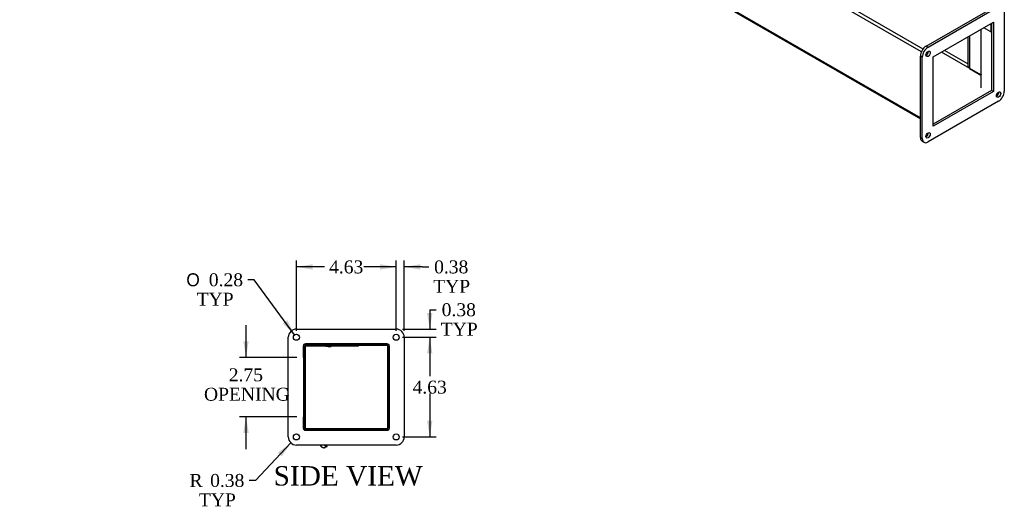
# Model space of a CAD drawing. Header units: inches. Extents: x 1 to 149, y 10 to 99.
# Tile 5 of 7: x 102 to 148, y 34 to 56. Entities that reach past the tile are written whole.
import ezdxf
from ezdxf.enums import TextEntityAlignment as Align
from ezdxf.lldxf.tags import DXFTag

# ---------------------------------------------------------------- set-up
doc = ezdxf.new("R2010")
doc.units = ezdxf.units.IN
doc.header["$MEASUREMENT"] = 0
for name, color, linetype in [('COM40176', 7, 'CONTINUOUS'), ('COM49236', 7, 'CONTINUOUS'), ('COM50014', 7, 'CONTINUOUS'), ('COM71012', 7, 'CONTINUOUS'), ('DEFAULT', 7, 'CONTINUOUS'), ('GSK11095', 7, 'CONTINUOUS'), ('QLB30098', 7, 'CONTINUOUS'), ('SCS19419', 7, 'CONTINUOUS')]:
    doc.layers.add(name, color=color, linetype=linetype)
doc.styles.add('SEACAD_SOLID_EDGE_ANSI1_SY', font='txt')
doc.styles.add('SEACAD_TIMES_NEW_ROMAN', font='times.ttf')
tags = doc.linetypes.add('HIDDEN2', pattern=[0.1875, 0.125, -0.0625]).pattern_tags.tags
tags[6:7] = [DXFTag(74, 4), DXFTag(75, 0), DXFTag(340, '0'), DXFTag(46, 0.0), DXFTag(50, 0.0), DXFTag(44, 0.0), DXFTag(45, 0.0)]
tags[4:5] = [DXFTag(74, 4), DXFTag(75, 0), DXFTag(340, '0'), DXFTag(46, 0.0), DXFTag(50, 0.0), DXFTag(44, 0.0), DXFTag(45, 0.0)]

# ---------------------------------------------------------------- blocks, each defined once
blk = doc.blocks.new('GDIMGGROUP6')
at = {"layer": 'DEFAULT', "linetype": 'Continuous'}
for points in [[(112.758, 41.324), (112.883, 40.574), (113.008, 41.324)], [(112.758, 37.074), (113.008, 37.074), (112.883, 37.824)]]:
    blk.add_hatch(color=136, dxfattribs=at).paths.add_polyline_path(points)
at = {"layer": 'DEFAULT', "color": 136, "linetype": 'Continuous'}
for p, q in [((112.883, 42.074), (112.883, 40.574)), ((115.233, 40.574), (112.583, 40.574)), ((115.233, 37.824), (112.583, 37.824)), ((112.883, 37.824), (112.883, 36.324))]:
    blk.add_line(p, q, dxfattribs=at)
at = {"layer": 'DEFAULT', "color": 136, "linetype": 'Continuous', "style": 'SEACAD_TIMES_NEW_ROMAN'}
for s, p in [('2.75', (112.086, 40.067)), ('OPENING', (110.935, 39.167))]:
    blk.add_text(s, height=0.6, dxfattribs=at).set_placement(p, align=Align.TOP_LEFT)
blk = doc.blocks.new('GDIMGGROUP13')
at = {"layer": 'DEFAULT', "linetype": 'Continuous'}
for points in [[(119.095, 44.898), (119.095, 44.648), (119.845, 44.773)], [(120.97, 44.898), (120.22, 44.773), (120.97, 44.648)]]:
    blk.add_hatch(color=136, dxfattribs=at).paths.add_polyline_path(points)
at = {"layer": 'DEFAULT', "color": 136, "linetype": 'Continuous'}
for p, q in [((119.845, 44.773), (118.345, 44.773)), ((119.845, 41.811), (119.845, 45.073)), ((120.22, 41.811), (120.22, 45.073)), ((121.053, 44.773), (120.22, 44.773)), ((121.053, 44.773), (121.353, 44.773))]:
    blk.add_line(p, q, dxfattribs=at)
at = {"layer": 'DEFAULT', "color": 136, "linetype": 'Continuous', "style": 'SEACAD_TIMES_NEW_ROMAN'}
for s, p in [('0.38', (121.606, 45.073)), ('TYP', (121.563, 44.173))]:
    blk.add_text(s, height=0.6, dxfattribs=at).set_placement(p, align=Align.TOP_LEFT)
blk = doc.blocks.new('GDIMGGROUP14')
at = {"layer": 'DEFAULT', "linetype": 'Continuous'}
for points in [[(115.97, 44.898), (115.22, 44.773), (115.97, 44.648)], [(119.095, 44.898), (119.095, 44.648), (119.845, 44.773)]]:
    blk.add_hatch(color=136, dxfattribs=at).paths.add_polyline_path(points)
at = {"layer": 'DEFAULT', "color": 136, "linetype": 'Continuous'}
for p, q in [((115.22, 41.811), (115.22, 45.073)), ((116.526, 44.773), (115.22, 44.773)), ((119.845, 44.773), (118.539, 44.773)), ((119.845, 41.811), (119.845, 45.073))]:
    blk.add_line(p, q, dxfattribs=at)
at = {"layer": 'DEFAULT', "color": 136, "linetype": 'Continuous', "style": 'SEACAD_TIMES_NEW_ROMAN'}
blk.add_text('4.63', height=0.6, dxfattribs=at).set_placement((116.736, 45.073), align=Align.TOP_LEFT)
blk = doc.blocks.new('GDIMGGROUP15')
at = {"layer": 'DEFAULT', "linetype": 'Continuous'}
for points in [[(121.528, 42.636), (121.278, 42.636), (121.403, 41.886)], [(121.528, 40.761), (121.403, 41.511), (121.278, 40.761)]]:
    blk.add_hatch(color=136, dxfattribs=at).paths.add_polyline_path(points)
at = {"layer": 'DEFAULT', "color": 136, "linetype": 'Continuous'}
for p, q in [((121.403, 42.787), (121.703, 42.787)), ((121.403, 42.787), (121.403, 41.886)), ((120.145, 41.886), (121.703, 41.886)), ((120.145, 41.511), (121.703, 41.511)), ((121.403, 41.511), (121.403, 40.011))]:
    blk.add_line(p, q, dxfattribs=at)
at = {"layer": 'DEFAULT', "color": 136, "linetype": 'Continuous', "style": 'SEACAD_TIMES_NEW_ROMAN'}
for s, p in [('0.38', (121.956, 43.087)), ('TYP', (121.913, 42.187))]:
    blk.add_text(s, height=0.6, dxfattribs=at).set_placement(p, align=Align.TOP_LEFT)
blk = doc.blocks.new('GDIMGGROUP16')
at = {"layer": 'DEFAULT', "linetype": 'Continuous'}
for points in [[(121.528, 40.761), (121.403, 41.511), (121.278, 40.761)], [(121.528, 37.636), (121.278, 37.636), (121.403, 36.886)]]:
    blk.add_hatch(color=136, dxfattribs=at).paths.add_polyline_path(points)
at = {"layer": 'DEFAULT', "color": 136, "linetype": 'Continuous'}
for p, q in [((120.145, 41.511), (121.703, 41.511)), ((121.403, 41.511), (121.403, 39.708)), ((121.403, 38.898), (121.403, 36.886)), ((120.145, 36.886), (121.703, 36.886))]:
    blk.add_line(p, q, dxfattribs=at)
at = {"layer": 'DEFAULT', "color": 136, "linetype": 'Continuous', "style": 'SEACAD_TIMES_NEW_ROMAN'}
blk.add_text('4.63', height=0.6, dxfattribs=at).set_placement((120.607, 39.498), align=Align.TOP_LEFT)
blk = doc.blocks.new('GDIMGGROUP17')
at = {"layer": 'DEFAULT', "linetype": 'Continuous'}
blk.add_hatch(color=136, dxfattribs=at).paths.add_polyline_path([(114.592, 42.155), (115.137, 41.624), (114.793, 42.303)])
at = {"layer": 'DEFAULT', "color": 136, "linetype": 'Continuous'}
for p, q in [((113.262, 44.176), (112.962, 44.176)), ((115.137, 41.624), (113.262, 44.176))]:
    blk.add_line(p, q, dxfattribs=at)
for s, style, p in [('O', 'SEACAD_SOLID_EDGE_ANSI1_SY', (110.116, 44.476)), ('0.28', 'SEACAD_TIMES_NEW_ROMAN', (111.16, 44.476)), ('TYP', 'SEACAD_TIMES_NEW_ROMAN', (110.595, 43.576))]:
    blk.add_text(s, height=0.6, dxfattribs=dict(at, style=style)).set_placement(p, align=Align.TOP_LEFT)
blk = doc.blocks.new('GDIMGGROUP18')
at = {"layer": 'DEFAULT', "linetype": 'Continuous'}
blk.add_hatch(color=136, dxfattribs=at).paths.add_polyline_path([(114.54, 35.981), (114.963, 36.613), (114.358, 36.152)])
at = {"layer": 'DEFAULT', "color": 136, "linetype": 'Continuous'}
for p, q in [((114.963, 36.613), (113.324, 34.868)), ((113.324, 34.868), (113.024, 34.868))]:
    blk.add_line(p, q, dxfattribs=at)
at = {"layer": 'DEFAULT', "color": 136, "linetype": 'Continuous', "style": 'SEACAD_TIMES_NEW_ROMAN'}
for s, p in [('R', (110.264, 35.168)), ('0.38', (111.221, 35.168)), ('TYP', (110.7, 34.268))]:
    blk.add_text(s, height=0.6, dxfattribs=at).set_placement(p, align=Align.TOP_LEFT)

msp = doc.modelspace()

# ---------------------------------------------------------------- linework, layer by layer
at = {"layer": 'COM40176', "color": 7, "linetype": 'Continuous'}
for p, q in [((116.584, 36.406), (116.535, 36.511)), ((116.636, 36.43), (116.584, 36.406)), ((116.598, 36.511), (116.636, 36.43))]:
    msp.add_line(p, q, dxfattribs=at)
at = {"layer": 'COM49236', "color": 7, "linetype": 'Continuous'}
for p, q in [((144.274, 54.877), (102.466, 79.014)), ((144.197, 54.744), (102.39, 78.882)), ((144.154, 51.68), (102.39, 75.792)), ((102.412, 75.743), (144.154, 51.643)), ((147.417, 55.671), (147.086, 55.862)), ((147.417, 56.053), (147.417, 55.671)), ((147.417, 55.671), (147.446, 55.687)), ((144.44, 54.604), (144.41, 54.621)), ((144.516, 54.737), (144.487, 54.754)), ((115.605, 41.091), (115.605, 40.574)), ((119.425, 41.127), (115.641, 41.127)), ((119.461, 37.307), (119.461, 41.091)), ((115.605, 40.574), (115.564, 40.574)), ((115.605, 37.824), (115.564, 37.824)), ((115.605, 37.824), (115.605, 37.307)), ((115.641, 37.271), (119.425, 37.271))]:
    msp.add_line(p, q, dxfattribs=at)
at = {"layer": 'COM49236', "color": 7, "linetype": 'HIDDEN2'}
for p, q in [((115.533, 41.091), (115.533, 40.574)), ((119.425, 41.199), (115.641, 41.199)), ((119.533, 37.307), (119.533, 41.091)), ((115.564, 40.574), (115.533, 40.574)), ((115.533, 37.824), (115.533, 37.307)), ((115.564, 37.824), (115.533, 37.824)), ((115.641, 37.199), (119.425, 37.199))]:
    msp.add_line(p, q, dxfattribs=at)
for centre, start, end in [((115.641, 41.091), 90, 180), ((119.425, 41.091), 0, 90), ((115.641, 37.307), 180, 270), ((119.425, 37.307), 270, 0)]:
    msp.add_arc(centre, 0.108, start, end, dxfattribs=at)
at = {"layer": 'COM49236', "color": 7, "linetype": 'Continuous'}
for centre, start, end in [((115.641, 41.091), 90, 180), ((119.425, 41.091), 0, 90), ((115.641, 37.307), 180, 270), ((119.425, 37.307), 270, 0)]:
    msp.add_arc(centre, 0.036, start, end, dxfattribs=at)
at = {"layer": 'COM50014', "color": 7, "linetype": 'Continuous'}
for p, q in [((146.357, 55.44), (146.357, 54.063)), ((146.357, 54.063), (146.423, 54.025)), ((115.564, 40.543), (115.605, 40.543)), ((115.605, 40.543), (115.605, 37.855)), ((115.564, 37.855), (115.605, 37.855))]:
    msp.add_line(p, q, dxfattribs=at)
at = {"layer": 'COM71012', "color": 7, "linetype": 'Continuous'}
for p, q in [((144.419, 55.011), (147.689, 56.899)), ((144.507, 54.96), (147.778, 56.848)), ((148.043, 56.695), (148.043, 52.919)), ((144.751, 54.513), (147.535, 56.12)), ((147.446, 56.069), (147.446, 52.957)), ((147.535, 56.12), (147.535, 52.906)), ((144.419, 55.011), (144.507, 54.96)), ((144.154, 50.775), (144.154, 54.552)), ((144.242, 54.5), (144.154, 54.552)), ((144.242, 50.724), (144.242, 54.5)), ((144.751, 51.299), (144.751, 54.513)), ((147.446, 52.957), (144.751, 51.401)), ((147.535, 52.906), (144.751, 51.299)), ((147.535, 52.906), (147.446, 52.957)), ((147.778, 52.459), (144.507, 50.571)), ((144.154, 50.775), (144.242, 50.724)), ((144.232, 50.604), (144.32, 50.553)), ((115.22, 41.886), (119.845, 41.886)), ((114.845, 36.886), (114.845, 41.511)), ((115.564, 41.167), (119.501, 41.167)), ((115.564, 37.23), (115.564, 41.167)), ((119.501, 41.167), (119.501, 37.23)), ((120.22, 41.511), (120.22, 36.886)), ((119.501, 37.23), (115.564, 37.23)), ((119.845, 36.511), (115.22, 36.511))]:
    msp.add_line(p, q, dxfattribs=at)
for centre in [(115.22, 41.511), (119.845, 41.511), (115.22, 36.886), (119.845, 36.886)]:
    msp.add_circle(centre, 0.141, dxfattribs=at)
for centre, start, end in [((115.22, 41.511), 90, 180), ((119.845, 41.511), 0, 90), ((115.22, 36.886), 180, 270), ((119.845, 36.886), 270, 0)]:
    msp.add_arc(centre, 0.375, start, end, dxfattribs=at)
for centre, major_axis, start_param, end_param in [((144.419, 54.705), (-0.188, -0.325), 3.926991, 5.497787), ((144.507, 54.654), (0.188, 0.325), 0.785398, 2.356194), ((144.419, 54.705), (0.07, 0.122), 3.821986, 5.602792), ((147.689, 52.816), (0.07, 0.122), 3.821986, 5.602792), ((147.778, 52.765), (-0.188, -0.325), 0.785398, 2.356194), ((144.419, 50.928), (0.188, 0.325), 2.356194, 3.141593), ((144.507, 50.877), (0.188, 0.325), 2.356194, 3.926991), ((144.419, 50.928), (0.07, 0.122), 3.821986, 5.602792)]:
    msp.add_ellipse(centre, major_axis=major_axis, ratio=0.57735, start_param=start_param, end_param=end_param, dxfattribs=at)
for centre in [(144.507, 54.654), (147.778, 52.765), (144.507, 50.877)]:
    msp.add_ellipse(centre, major_axis=(0.07, 0.122), ratio=0.57735, dxfattribs=at)
at = {"layer": 'GSK11095', "color": 7, "linetype": 'Continuous'}
for p, q in [((146.953, 55.785), (146.953, 53.673)), ((146.423, 55.478), (146.423, 53.979)), ((146.357, 54.186), (145.27, 54.813)), ((146.953, 53.688), (145.138, 54.736)), ((146.423, 53.979), (146.953, 53.673)), ((146.423, 53.979), (146.423, 53.979)), ((146.979, 53.703), (146.953, 53.688)), ((146.953, 53.688), (146.953, 53.076)), ((146.953, 53.688), (146.953, 53.688)), ((146.953, 53.673), (146.953, 53.673)), ((115.62, 41.121), (115.62, 40.565)), ((115.564, 40.565), (115.62, 40.565)), ((115.62, 40.565), (115.564, 40.565)), ((115.62, 40.565), (115.62, 40.565)), ((115.62, 40.565), (115.62, 37.814)), ((115.564, 37.834), (115.62, 37.834)), ((115.62, 37.834), (115.62, 37.277)), ((115.62, 37.814), (115.62, 37.814))]:
    msp.add_line(p, q, dxfattribs=at)
at = {"layer": 'QLB30098', "color": 7, "linetype": 'Continuous'}
for p, q in [((115.98, 41.097), (115.62, 41.097)), ((117.73, 41.097), (115.98, 41.097)), ((116.586, 41.097), (116.586, 41.086)), ((116.588, 41.097), (116.588, 41.086)), ((116.694, 41.087), (116.694, 41.097)), ((116.694, 41.087), (116.694, 41.097)), ((116.821, 41.086), (116.821, 41.097)), ((116.836, 41.087), (116.836, 41.097)), ((118.105, 41.097), (117.73, 41.097)), ((118.105, 41.097), (118.105, 41.127)), ((116.694, 41.087), (116.588, 41.087)), ((116.694, 41.087), (116.694, 41.087)), ((116.694, 41.087), (116.821, 41.087)), ((116.818, 41.087), (116.836, 41.087))]:
    msp.add_line(p, q, dxfattribs=at)
at = {"layer": 'SCS19419', "color": 7, "linetype": 'Continuous'}
for p, q in [((116.368, 36.455), (116.342, 36.511)), ((116.368, 36.455), (116.368, 36.454)), ((116.485, 36.381), (116.485, 36.382)), ((116.53, 36.392), (116.557, 36.404))]:
    msp.add_line(p, q, dxfattribs=at)
for centre, radius, start, end in [((116.479, 36.5), 0.12, 272.9757, 295), ((116.546, 36.427), 0.025, 295, 25)]:
    msp.add_arc(centre, radius, start, end, dxfattribs=at)
for points, knots in [([(116.473, 36.383), (116.468, 36.383), (116.462, 36.384), (116.451, 36.386), (116.446, 36.388), (116.43, 36.393), (116.42, 36.398), (116.406, 36.407), (116.402, 36.411), (116.393, 36.418), (116.389, 36.422), (116.379, 36.435), (116.373, 36.445), (116.368, 36.455)], [0, 0, 0, 0, 0.125, 0.125, 0.25, 0.25, 0.5, 0.5, 0.625, 0.625, 0.75, 0.75, 1, 1, 1, 1]), ([(116.473, 36.383), (116.476, 36.383), (116.479, 36.383), (116.483, 36.382), (116.485, 36.382), (116.485, 36.382)], [0, 0, 0, 0, 0.5, 0.5, 1, 1, 1, 1])]:
    msp.add_open_spline(points, degree=3, knots=knots, dxfattribs=at)

# ---------------------------------------------------------------- block references
at = {"layer": 'DEFAULT'}
for name in ['GDIMGGROUP14', 'GDIMGGROUP13', 'GDIMGGROUP17', 'GDIMGGROUP15', 'GDIMGGROUP6', 'GDIMGGROUP16', 'GDIMGGROUP18']:
    msp.add_blockref(name, (0, 0), dxfattribs=at)

# ---------------------------------------------------------------- texts
at = {"layer": 'DEFAULT', "color": 136, "linetype": 'Continuous', "style": 'SEACAD_TIMES_NEW_ROMAN'}
msp.add_text('SIDE VIEW', height=0.9, dxfattribs=at).set_placement((114.163, 35.532), align=Align.TOP_LEFT)

doc.saveas('drawing.dxf')
